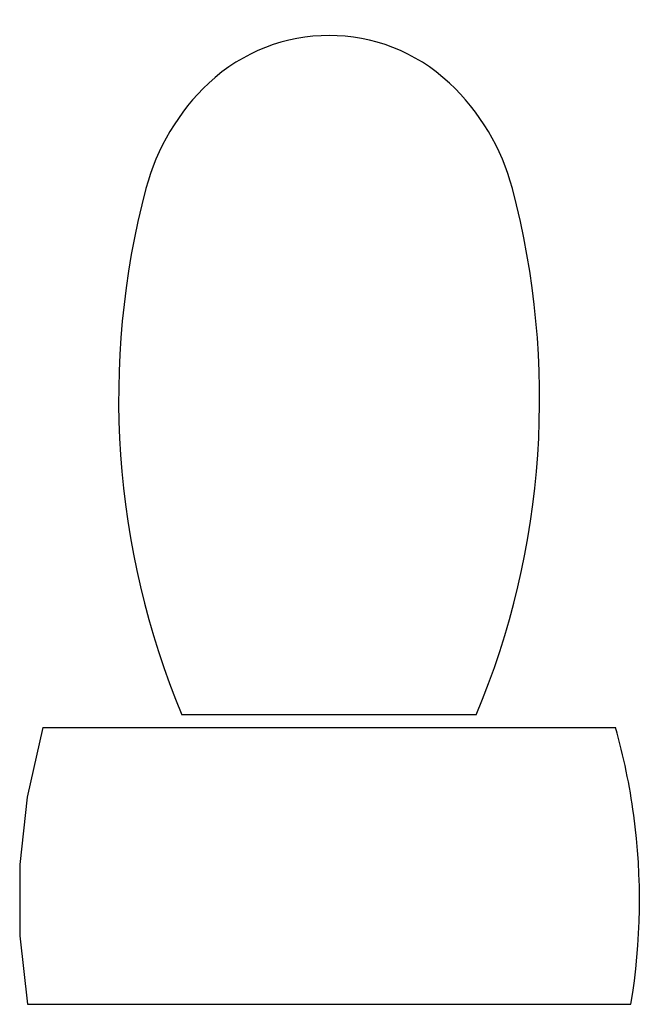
# Model space of a CAD drawing. Extents: x 290.8 to 311.1, y 170.3 to 202.4.
import ezdxf

# ---------------------------------------------------------------- set-up
doc = ezdxf.new("R2010")
doc.units = 0
doc.layers.get('0').update_dxf_attribs({"linetype": 'CONTINUOUS'})

# ---------------------------------------------------------------- blocks, each defined once
blk = doc.blocks.new('A$C627E66BB')
at = {"linetype": 'CONTINUOUS'}
for p, q in [((14.846, 9.412), (5.277, 9.412)), ((0.749, 9), (19.374, 9)), ((0.249, 0), (19.874, 0))]:
    blk.add_line(p, q, dxfattribs=at)
blk.add_lwpolyline([(0.749, 9), (0.243, 6.737), (0, 4.543), (0, 2.23), (0.249, 0)])
for centre, radius, start, end in [((10.062, 25.794), 5.72, 46.8543, 133.1457), ((11.096, 24.691), 7.232, 133.1457, 165.2214), ((9.028, 24.691), 7.232, 14.7786, 46.8543), ((29.982, 19.709), 26.765, 165.2214, 202.6263), ((-9.858, 19.709), 26.765, 337.3737, 14.7786)]:
    blk.add_arc(centre, radius, start, end)
for start, end in [(7.7399, 15.822), (350.5377, 7.7399)]:
    blk.add_arc((-0.438, 3.385), 20.593, start, end, dxfattribs=at)

msp = doc.modelspace()

# ---------------------------------------------------------------- block references
msp.add_blockref('A$C627E66BB', (290.823, 170.338))

doc.saveas('drawing.dxf')
